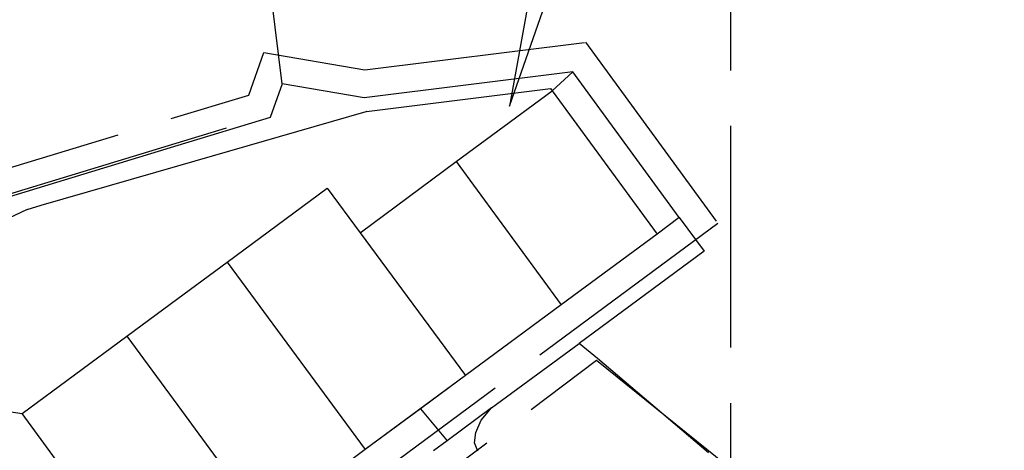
# Model space of a CAD drawing. Extents: x 3408899 to 3411804, y 5788010 to 5789500.
# Tile 6 of 11: x 3409871 to 3410049, y 5788810 to 5788888. Entities that reach past the tile are written whole.
import ezdxf

# ---------------------------------------------------------------- set-up
doc = ezdxf.new("R2010")
doc.units = 0
doc.header["$MEASUREMENT"] = 0
doc.linetypes.add('LINIENART0', pattern=[0])
doc.linetypes.add('LINIENART1', pattern=[50, 40, -10])
for name, color, linetype in [('bauabschnitte2', 7, 'Continuous'), ('Beschriftung_Kreis', 7, 'Continuous'), ('Gewässer', 7, 'Continuous'), ('grenze_b_plan', 7, 'Continuous'), ('Kartentrennung', 7, 'Continuous'), ('KATASTER', 7, 'Continuous')]:
    doc.layers.add(name, color=color, linetype=linetype)

msp = doc.modelspace()

# ---------------------------------------------------------------- linework, layer by layer
at = {"layer": 'bauabschnitte2', "color": 156, "linetype": 'LINIENART1'}
for p, q in [((3409843.83454, 5788727.5747), (3409975.58715, 5788826.53052)), ((3409975.58715, 5788826.53052), (3410016.01767, 5788794.01647))]:
    msp.add_line(p, q, dxfattribs=at)
at = {"layer": 'Beschriftung_Kreis', "color": 147, "linetype": 'LINIENART0'}
for p, q in [((3409959.908, 5788872.363), (3410049.251, 5789129.174)), ((3410006.35855, 5789129.17434), (3409959.90843, 5788872.36265))]:
    msp.add_line(p, q, dxfattribs=at)
at = {"layer": 'Gewässer', "color": 170, "linetype": 'LINIENART0'}
msp.add_line((3409762.339, 5788823.968), (3409908.76867, 5788868.46667), dxfattribs=at)
at = {"layer": 'grenze_b_plan', "color": 163, "linetype": 'LINIENART1'}
for p, q in [((3409933.7342, 5788878.96011), (3409973.6153, 5788883.90015)), ((3409973.6153, 5788883.90015), (3409997.5402, 5788851.20772)), ((3409912.81988, 5788874.38523), (3409915.54957, 5788882.03766)), ((3409915.54957, 5788882.03766), (3409933.7342, 5788878.96011)), ((3409755.28088, 5788826.53825), (3409912.81988, 5788874.38523)), ((3409997.5402, 5788851.20772), (3409837.59271, 5788733.18751))]:
    msp.add_line(p, q, dxfattribs=at)
at = {"layer": 'Kartentrennung', "color": 160, "linetype": 'LINIENART1'}
msp.add_line((3409999.74714, 5788968.81157), (3410000.13, 5788073.438), dxfattribs=at)
at = {"layer": 'KATASTER', "color": 92, "linetype": 'LINIENART0'}
for p, q in [((3409918.85, 5788876.41), (3409915.94, 5788900)), ((3409971.31, 5788878.58), (3409933.62, 5788873.91)), ((3409971.31, 5788878.58), (3409967.59, 5788875.13)), ((3409990.56, 5788852.27), (3409971.31, 5788878.58)), ((3409918.85, 5788876.41), (3409916.68, 5788870.33)), ((3409933.62, 5788873.91), (3409918.85, 5788876.41)), ((3409934.04, 5788871.44), (3409967.27, 5788875.56)), ((3409967.27, 5788875.56), (3409967.59, 5788875.13)), ((3409950.28, 5788862.4), (3409967.59, 5788875.13)), ((3409967.59, 5788875.13), (3409986.53, 5788849.3)), ((3409900, 5788861.64), (3409934.03, 5788871.44)), ((3409916.68, 5788870.33), (3409900, 5788865.27)), ((3409934.04, 5788871.44), (3409934.03, 5788871.44)), ((3409900, 5788865.27), (3409844.75, 5788848.49)), ((3409875.29, 5788854.52), (3409900, 5788861.64)), ((3409932.92, 5788849.54), (3409950.28, 5788862.4)), ((3409950.28, 5788862.4), (3409969.23, 5788836.53)), ((3409908.87, 5788844.23), (3409926.98, 5788857.58)), ((3409926.98, 5788857.58), (3409932.92, 5788849.54)), ((3409872.79, 5788853.73), (3409875.29, 5788854.52)), ((3409872.79, 5788853.73), (3409868.34, 5788851.66)), ((3409990.56, 5788852.27), (3409986.53, 5788849.3)), ((3409990.56, 5788852.27), (3409995.02, 5788846.19)), ((3409932.92, 5788849.54), (3409951.93, 5788823.77)), ((3409986.53, 5788849.3), (3409969.23, 5788836.53)), ((3409995.02, 5788846.19), (3409972.45, 5788829.58)), ((3409900, 5788837.68), (3409908.87, 5788844.23)), ((3409908.87, 5788844.23), (3409933.83, 5788810.41)), ((3409890.77, 5788830.87), (3409900, 5788837.68)), ((3409969.23, 5788836.53), (3409951.93, 5788823.77)), ((3409871.86, 5788816.92), (3409890.77, 5788830.87)), ((3409890.77, 5788830.87), (3409900, 5788818.36)), ((3409956.63, 5788817.95), (3409972.45, 5788829.58)), ((3409975.77, 5788826.83), (3409972.45, 5788829.58)), ((3409995.81, 5788809.85), (3409975.77, 5788826.83)), ((3409951.93, 5788823.77), (3409933.83, 5788810.41)), ((3409951.93, 5788823.77), (3409943.82, 5788817.78)), ((3409852.12, 5788819.89), (3409871.86, 5788816.92)), ((3409900, 5788818.36), (3409913.54, 5788800)), ((3409883.45, 5788801.2), (3409871.86, 5788816.92)), ((3409943.82, 5788817.78), (3409933.83, 5788810.41)), ((3409943.82, 5788817.78), (3409948.62, 5788812)), ((3409956.63, 5788817.95), (3409948.62, 5788812)), ((3409954.76, 5788815.73), (3409956.63, 5788817.95)), ((3409953.79, 5788813.51), (3409954.76, 5788815.73)), ((3409953.58, 5788811.64), (3409953.79, 5788813.51)), ((3409948.62, 5788812), (3409946.17, 5788810.18)), ((3409954.14, 5788810.12), (3409953.58, 5788811.64)), ((3409933.83, 5788810.41), (3409919.72, 5788800))]:
    msp.add_line(p, q, dxfattribs=at)

doc.saveas('drawing.dxf')
